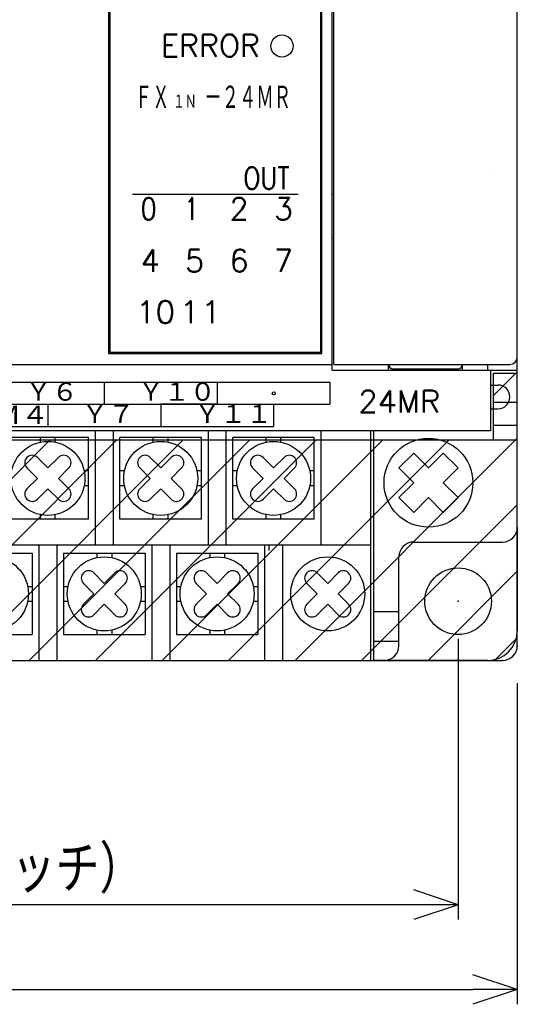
# Model space of a CAD drawing. Extents: x -157 to 170, y -125 to 114.
# Tile 5 of 9: x 7 to 40, y -20 to 46. Entities that reach past the tile are written whole.
import ezdxf

# ---------------------------------------------------------------- set-up
doc = ezdxf.new("R2010")
doc.units = 0
doc.layers.get('0').update_dxf_attribs({"linetype": 'CONTINUOUS'})
doc.styles.get("Standard").update_dxf_attribs({"font": 'txt', "bigfont": 'BIGFONT'})

# ---------------------------------------------------------------- blocks, each defined once
blk = doc.blocks.new('_OPEN30')
at = {"color": 0, "linetype": 'BYBLOCK'}
for q in [(-3, 1), (-3, -1), (-3, 0)]:
    blk.add_line((0, 0), q, dxfattribs=at)

msp = doc.modelspace()

# ---------------------------------------------------------------- linework, layer by layer
at = {"color": 7, "linetype": 'CONTINUOUS'}
for p, q in [((40.334259, 11.878303), (40.334259, 91.878304)), ((40.334259, 11.878303), (40.334259, 91.878304)), ((27.834261, 22.478304), (27.834261, 73.278305)), ((27.934261, 22.878304), (27.934261, 72.878304)), ((12.734261, 23.578302), (12.734261, 72.178299)), ((12.83426, 23.678303), (12.83426, 72.0783)), ((27.03426, 72.0783), (27.03426, 23.678303)), ((27.13426, 23.578302), (27.13426, 72.178299)), ((40.334259, 23.378304), (40.334259, 72.378304)), ((14.33426, 34.378304), (25.53426, 34.378304)), ((27.934261, 34.378304), (27.834261, 34.378304)), ((27.934261, 31.378304), (27.834261, 31.378304)), ((27.13426, 23.578302), (12.734261, 23.578302)), ((27.03426, 23.678303), (12.83426, 23.678303)), ((-3.66574, 22.878304), (27.834261, 22.878304)), ((27.934261, 22.878304), (39.834259, 22.878304)), ((31.63426, 22.478304), (31.63426, 22.878304)), ((36.634262, 22.478304), (36.634262, 22.878304)), ((38.334259, 22.478304), (38.334259, 22.878304)), ((27.834261, 22.478304), (40.334259, 22.478304)), ((31.910261, 22.478304), (31.910261, 22.579264)), ((31.934261, 22.578302), (36.334259, 22.578302)), ((36.358261, 22.478304), (36.358261, 22.579264)), ((38.53426, 22.478304), (38.53426, 18.378304)), ((38.73426, 20.778949), (40.233607, 22.278299)), ((38.734261, 17.778299), (38.734261, 22.278299)), ((38.734261, 22.278299), (40.334259, 22.278299)), ((40.334259, 3.878303), (40.334259, 22.278299)), ((-40.900742, 21.678303), (27.67926, 21.678303)), ((12.43926, 21.678303), (12.43926, 20.178303)), ((20.059259, 21.678303), (20.059259, 20.178303)), ((20.059259, 21.678303), (20.059259, 20.178303)), ((27.67926, 21.678303), (27.67926, 20.178303)), ((38.53426, 21.478302), (39.03426, 21.478302)), ((4.81926, 20.178303), (27.67926, 20.178303)), ((8.62926, 20.178303), (8.62926, 18.678303)), ((16.24926, 20.178303), (16.24926, 18.678303)), ((20.059259, 20.178303), (16.24926, 20.178303)), ((16.24926, 20.178303), (16.24926, 18.678303)), ((23.869261, 20.178303), (23.869261, 18.678303)), ((38.734261, 20.321449), (40.334259, 20.321449)), ((38.53426, 19.878304), (39.03426, 19.878304)), ((-44.710739, 18.678303), (23.869261, 18.678303)), ((38.734261, 18.778299), (40.334259, 18.778299)), ((38.53426, 18.378304), (-47.865738, 18.378304)), ((11.829261, 18.378304), (11.829261, 10.678303)), ((13.04926, 10.678303), (13.04926, 18.378304)), ((19.449261, 18.378304), (19.449261, 10.678303)), ((20.66926, 10.678303), (20.66926, 18.378304)), ((27.06926, 18.378304), (27.06926, 10.678303)), ((30.42926, 18.378304), (30.42926, 2.878303)), ((30.63426, 2.878303), (30.63426, 18.378304)), ((-49.665741, 17.778299), (40.334259, 17.778299)), ((-6.107091, 2.878303), (8.792875, 17.778299)), ((-1.616968, 2.878303), (13.282998, 17.778299)), ((2.873156, 2.878303), (17.773122, 17.778299)), ((11.37926, 17.928303), (5.879261, 17.928303)), ((7.363279, 2.878303), (22.263246, 17.778299)), ((8.12926, 17.627792), (8.12926, 17.928303)), ((9.12926, 17.627792), (9.12926, 17.928303)), ((11.37926, 12.428303), (11.37926, 17.928303)), ((11.853403, 2.878303), (26.753369, 17.778299)), ((18.99926, 17.928303), (13.49926, 17.928303)), ((13.49926, 12.428303), (13.49926, 17.928303)), ((15.74926, 17.627792), (15.74926, 17.928303)), ((16.343526, 2.878303), (31.243493, 17.778299)), ((16.74926, 17.627792), (16.74926, 17.928303)), ((18.99926, 12.428303), (18.99926, 17.928303)), ((20.83365, 2.878303), (35.733616, 17.778299)), ((26.619261, 17.928303), (21.119261, 17.928303)), ((21.119261, 12.428303), (21.119261, 17.928303)), ((23.369261, 17.627792), (23.369261, 17.928303)), ((24.369261, 17.627792), (24.369261, 17.928303)), ((25.323774, 2.878303), (40.33426, 17.88882)), ((26.619261, 12.428303), (26.619261, 17.928303)), ((33.334259, 16.878304), (32.334259, 15.878303)), ((34.334259, 15.878303), (33.334259, 16.878304)), ((34.334259, 15.878303), (35.334259, 16.878304)), ((35.334259, 16.878304), (36.334259, 15.878303)), ((7.215047, 16.592516), (7.215047, 16.592516)), ((7.215047, 16.592516), (7.215047, 16.592516)), ((7.922153, 16.592516), (8.62926, 15.885409)), ((7.922153, 16.592516), (8.62926, 15.885409)), ((8.62926, 15.885409), (9.336368, 16.592516)), ((8.62926, 15.885409), (9.336368, 16.592516)), ((10.043474, 16.592516), (10.043474, 16.592516)), ((10.043474, 16.592516), (10.043474, 16.592516)), ((14.835047, 16.592516), (14.835047, 16.592516)), ((14.835047, 16.592516), (14.835047, 16.592516)), ((15.542153, 16.592516), (16.24926, 15.885409)), ((15.542153, 16.592516), (16.24926, 15.885409)), ((16.24926, 15.885409), (16.956367, 16.592516)), ((16.24926, 15.885409), (16.956367, 16.592516)), ((17.663473, 16.592516), (17.663473, 16.592516)), ((17.663473, 16.592516), (17.663473, 16.592516)), ((22.455048, 16.592516), (22.455048, 16.592516)), ((23.162153, 16.592516), (23.869261, 15.885409)), ((23.869261, 15.885409), (24.576366, 16.592516)), ((25.283474, 16.592516), (25.283474, 16.592516)), ((7.215047, 15.885409), (7.922153, 15.178303)), ((9.336368, 15.178303), (10.043474, 15.885409)), ((9.336368, 15.178303), (10.043474, 15.885409)), ((11.37926, 15.678303), (11.078751, 15.678303)), ((13.79977, 15.678303), (13.49926, 15.678303)), ((14.835047, 15.885409), (15.542153, 15.178303)), ((14.835047, 15.885409), (15.542153, 15.178303)), ((16.956367, 15.178303), (17.663473, 15.885409)), ((16.956367, 15.178303), (17.663473, 15.885409)), ((18.99926, 15.678303), (18.69875, 15.678303)), ((21.419771, 15.678303), (21.119261, 15.678303)), ((22.455048, 15.885409), (23.162153, 15.178303)), ((24.576366, 15.178303), (25.283474, 15.885409)), ((26.619261, 15.678303), (26.31875, 15.678303)), ((33.334259, 14.878303), (32.334259, 15.878303)), ((35.334259, 14.878303), (36.334259, 15.878303)), ((7.215047, 14.471196), (7.922153, 15.178303)), ((7.215047, 14.471196), (7.922153, 15.178303)), ((9.336368, 15.178303), (10.043474, 14.471196)), ((9.336368, 15.178303), (10.043474, 14.471196)), ((11.37926, 14.678303), (11.078751, 14.678303)), ((13.79977, 14.678303), (13.49926, 14.678303)), ((14.835047, 14.471196), (15.542153, 15.178303)), ((14.835047, 14.471196), (15.542153, 15.178303)), ((16.956367, 15.178303), (17.663473, 14.471196)), ((16.956367, 15.178303), (17.663473, 14.471196)), ((18.99926, 14.678303), (18.69875, 14.678303)), ((21.419771, 14.678303), (21.119261, 14.678303)), ((22.455048, 14.471196), (23.162153, 15.178303)), ((24.576366, 15.178303), (25.283474, 14.471196)), ((26.619261, 14.678303), (26.31875, 14.678303)), ((33.334259, 14.878303), (32.334259, 13.878303)), ((35.334259, 14.878303), (36.334259, 13.878303)), ((7.922153, 13.76409), (8.62926, 14.471196)), ((7.922153, 13.76409), (8.62926, 14.471196)), ((8.62926, 14.471196), (9.336368, 13.76409)), ((8.62926, 14.471196), (9.336368, 13.76409)), ((15.542153, 13.76409), (16.24926, 14.471196)), ((15.542153, 13.76409), (16.24926, 14.471196)), ((16.24926, 14.471196), (16.956367, 13.76409)), ((16.24926, 14.471196), (16.956367, 13.76409)), ((23.162153, 13.76409), (23.869261, 14.471196)), ((23.869261, 14.471196), (24.576366, 13.76409)), ((7.215047, 13.76409), (7.215047, 13.76409)), ((7.215047, 13.76409), (7.215047, 13.76409)), ((10.043474, 13.76409), (10.043474, 13.76409)), ((10.043474, 13.76409), (10.043474, 13.76409)), ((14.835047, 13.76409), (14.835047, 13.76409)), ((14.835047, 13.76409), (14.835047, 13.76409)), ((17.663473, 13.76409), (17.663473, 13.76409)), ((17.663473, 13.76409), (17.663473, 13.76409)), ((22.455048, 13.76409), (22.455048, 13.76409)), ((25.283474, 13.76409), (25.283474, 13.76409)), ((29.813897, 2.878303), (40.33426, 13.398687)), ((32.334259, 13.878303), (33.334259, 12.878303)), ((34.334259, 13.878303), (33.334259, 12.878303)), ((34.334259, 13.878303), (35.334259, 12.878303)), ((36.334259, 13.878303), (35.334259, 12.878303)), ((8.12926, 12.428303), (8.12926, 12.728813)), ((9.12926, 12.428303), (9.12926, 12.728813)), ((15.74926, 12.428303), (15.74926, 12.728813)), ((16.74926, 12.428303), (16.74926, 12.728813)), ((23.369261, 12.428303), (23.369261, 12.728813)), ((24.369261, 12.428303), (24.369261, 12.728813)), ((11.37926, 12.428303), (5.879261, 12.428303)), ((18.99926, 12.428303), (13.49926, 12.428303)), ((26.619261, 12.428303), (21.119261, 12.428303)), ((40.334259, 11.878303), (40.334259, 4.878303)), ((-47.460739, 10.678303), (30.42926, 10.678303)), ((8.01926, 10.678303), (8.01926, 2.878303)), ((9.239261, 10.678303), (9.239261, 2.878303)), ((15.63926, 10.678303), (15.63926, 2.878303)), ((16.859261, 10.678303), (16.859261, 2.878303)), ((23.25926, 10.678303), (23.25926, 2.878303)), ((23.56926, 10.303732), (23.56926, 10.678303)), ((24.479259, 10.678303), (24.479259, 2.878303)), ((30.42926, 10.678303), (30.42926, 2.878303)), ((33.334259, 10.878303), (39.334259, 10.878303)), ((2.06926, 10.128303), (7.569261, 10.128303)), ((7.569261, 10.128303), (7.569261, 4.628303)), ((9.68926, 10.128303), (15.18926, 10.128303)), ((9.68926, 10.128303), (9.68926, 4.628303)), ((11.93926, 10.128303), (11.93926, 9.827792)), ((12.93926, 10.128303), (12.93926, 9.827792)), ((15.18926, 10.128303), (15.18926, 4.628303)), ((17.309261, 10.128303), (22.809261, 10.128303)), ((17.309261, 10.128303), (17.309261, 4.628303)), ((19.559261, 10.128303), (19.559261, 9.827792)), ((20.559261, 10.128303), (20.559261, 9.827792)), ((22.809261, 10.128303), (22.809261, 4.628303)), ((32.334259, 3.878303), (32.334259, 9.878303)), ((40.334259, 5.278303), (40.334259, 9.580869)), ((11.025047, 8.792517), (11.025047, 8.792517)), ((11.025047, 8.792517), (11.025047, 8.792517)), ((11.732154, 8.792517), (12.43926, 8.08541)), ((11.732154, 8.792517), (12.43926, 8.08541)), ((12.43926, 8.08541), (13.146367, 8.792517)), ((12.43926, 8.08541), (13.146367, 8.792517)), ((13.853474, 8.792517), (13.853474, 8.792517)), ((13.853474, 8.792517), (13.853474, 8.792517)), ((18.645046, 8.792517), (18.645046, 8.792517)), ((19.352154, 8.792517), (20.059261, 8.08541)), ((20.059261, 8.08541), (20.766367, 8.792517)), ((21.473475, 8.792517), (21.473475, 8.792517)), ((26.115047, 8.792517), (26.115047, 8.792517)), ((26.822153, 8.792517), (27.529261, 8.08541)), ((27.529261, 8.08541), (28.236366, 8.792517)), ((28.943474, 8.792517), (28.943474, 8.792517)), ((34.304021, 2.878303), (40.33426, 8.908555)), ((11.025047, 8.08541), (11.732154, 7.378303)), ((11.025047, 8.08541), (11.732154, 7.378303)), ((13.146367, 7.378303), (13.853474, 8.08541)), ((13.146367, 7.378303), (13.853474, 8.08541)), ((18.645046, 8.08541), (19.352154, 7.378303)), ((20.766367, 7.378303), (21.473475, 8.08541)), ((26.115047, 8.08541), (26.822153, 7.378303)), ((28.236366, 7.378303), (28.943474, 8.08541)), ((7.26875, 7.878303), (7.569261, 7.878303)), ((9.68926, 7.878303), (9.989771, 7.878303)), ((11.025047, 6.671196), (11.732154, 7.378303)), ((11.025047, 6.671196), (11.732154, 7.378303)), ((13.146367, 7.378303), (13.853474, 6.671196)), ((13.146367, 7.378303), (13.853474, 6.671196)), ((14.88875, 7.878303), (15.18926, 7.878303)), ((17.309261, 7.878303), (17.60977, 7.878303)), ((18.645046, 6.671196), (19.352154, 7.378303)), ((20.766367, 7.378303), (21.473475, 6.671196)), ((22.508751, 7.878303), (22.809261, 7.878303)), ((26.115047, 6.671196), (26.822153, 7.378303)), ((28.236366, 7.378303), (28.943474, 6.671196)), ((7.26875, 6.878303), (7.569261, 6.878303)), ((9.68926, 6.878303), (9.989771, 6.878303)), ((11.732154, 5.964089), (12.43926, 6.671196)), ((11.732154, 5.964089), (12.43926, 6.671196)), ((12.43926, 6.671196), (13.146367, 5.964089)), ((12.43926, 6.671196), (13.146367, 5.964089)), ((14.88875, 6.878303), (15.18926, 6.878303)), ((17.309261, 6.878303), (17.60977, 6.878303)), ((19.352154, 5.964089), (20.059261, 6.671196)), ((20.059261, 6.671196), (20.766367, 5.964089)), ((22.508751, 6.878303), (22.809261, 6.878303)), ((26.822153, 5.964089), (27.529261, 6.671196)), ((27.529261, 6.671196), (28.236366, 5.964089)), ((30.63426, 6.178303), (32.334259, 6.178303)), ((11.025047, 5.964089), (11.025047, 5.964089)), ((11.025047, 5.964089), (11.025047, 5.964089)), ((13.853474, 5.964089), (13.853474, 5.964089)), ((13.853474, 5.964089), (13.853474, 5.964089)), ((18.645046, 5.964089), (18.645046, 5.964089)), ((21.473475, 5.964089), (21.473475, 5.964089)), ((26.115047, 5.964089), (26.115047, 5.964089)), ((28.943474, 5.964089), (28.943474, 5.964089)), ((11.93926, 4.928813), (11.93926, 4.628303)), ((12.93926, 4.928813), (12.93926, 4.628303)), ((19.559261, 4.928813), (19.559261, 4.628303)), ((20.559261, 4.928813), (20.559261, 4.628303)), ((2.06926, 4.628303), (7.569261, 4.628303)), ((9.68926, 4.628303), (15.18926, 4.628303)), ((17.309261, 4.628303), (22.809261, 4.628303)), ((30.63426, 4.178303), (32.334259, 4.178303)), ((36.334259, 4.338303), (36.334259, -14.615762)), ((38.794144, 2.878303), (40.33426, 4.418422)), ((-48.665741, 2.878303), (39.334259, 2.878303)), ((-47.460739, 2.878303), (30.42926, 2.878303)), ((30.42926, 2.878303), (31.334261, 2.878303)), ((38.334259, 2.878303), (30.63426, 2.878303)), ((40.334259, 1.338303), (40.334259, -20.344048)), ((33.334259, -13.615762), (-42.665741, -13.615762)), ((-46.665741, -19.344048), (37.334259, -19.344048))]:
    msp.add_line(p, q, dxfattribs=at)
for centre, radius in [((24.434259, 44.378304), 0.75), ((23.888052, 20.920116), 0.1), ((8.62926, 15.178303), 2.5), ((16.24926, 15.178303), 2.5), ((23.869261, 15.178303), 2.5), ((34.334259, 14.878303), 3), ((4.819261, 7.378303), 2.5), ((12.43926, 7.378303), 2.5), ((20.059261, 7.378303), 2.5), ((27.529261, 7.378303), 2.5), ((36.334259, 6.878303), 2.25)]:
    msp.add_circle(centre, radius, dxfattribs=at)
for centre, radius, start, end in [((38.334259, 35.878304), 0.5, 0, 1.583493), ((39.834259, 23.378304), 0.5, 270, 0), ((31.934261, 22.878304), 0.3, 180, 270), ((36.334259, 22.878304), 0.3, 270, 0), ((39.03426, 20.678303), 0.8, 0, 90), ((39.03426, 20.678303), 0.8, 270, 0), ((7.5686, 16.238962), 0.5, 45.000039, 134.999961), ((7.5686, 16.238962), 0.5, 45.000039, 134.999961), ((9.68992, 16.238962), 0.5, 45, 134.999923), ((9.68992, 16.238962), 0.5, 45, 134.999923), ((15.188601, 16.238962), 0.5, 45.000077, 135), ((15.188601, 16.238962), 0.5, 45.000077, 135), ((17.309921, 16.238962), 0.5, 45.000155, 135), ((17.309921, 16.238962), 0.5, 45.000155, 135), ((22.808599, 16.238962), 0.5, 45, 134.999845), ((24.92992, 16.238962), 0.5, 45, 135), ((7.5686, 16.238962), 0.5, 134.999961, 224.999961), ((7.5686, 16.238962), 0.5, 134.999961, 224.999961), ((9.68992, 16.238962), 0.5, 315.000077, 45), ((9.68992, 16.238962), 0.5, 315.000077, 45), ((15.188601, 16.238962), 0.5, 135, 224.999923), ((15.188601, 16.238962), 0.5, 135, 224.999923), ((17.309921, 16.238962), 0.5, 314.999923, 45.000155), ((17.309921, 16.238962), 0.5, 314.999923, 45.000155), ((22.808599, 16.238962), 0.5, 134.999845, 225.000077), ((24.92992, 16.238962), 0.5, 315.000077, 45), ((7.5686, 14.117642), 0.5, 134.999961, 224.999961), ((7.5686, 14.117642), 0.5, 134.999961, 224.999961), ((9.68992, 14.117642), 0.5, 315.000077, 45), ((9.68992, 14.117642), 0.5, 315.000077, 45), ((15.188601, 14.117642), 0.5, 135, 224.999923), ((15.188601, 14.117642), 0.5, 135, 224.999923), ((17.309921, 14.117642), 0.5, 314.999923, 45.000155), ((17.309921, 14.117642), 0.5, 314.999923, 45.000155), ((22.808599, 14.117642), 0.5, 134.999845, 225.000077), ((24.92992, 14.117642), 0.5, 315.000077, 45), ((7.5686, 14.117642), 0.5, 224.999961, 315.000039), ((7.5686, 14.117642), 0.5, 224.999961, 315.000039), ((9.68992, 14.117642), 0.5, 225, 315.000077), ((9.68992, 14.117642), 0.5, 225, 315.000077), ((15.188601, 14.117642), 0.5, 224.999923, 315), ((15.188601, 14.117642), 0.5, 224.999923, 315), ((17.309921, 14.117642), 0.5, 224.999923, 314.999923), ((17.309921, 14.117642), 0.5, 224.999923, 314.999923), ((22.808599, 14.117642), 0.5, 225.000077, 315.000077), ((24.92992, 14.117642), 0.5, 224.999923, 315.000077), ((39.334259, 11.878303), 1, 270, 0), ((33.334259, 9.878303), 1, 90, 180), ((11.3786, 8.438963), 0.5, 134.999923, 225), ((11.3786, 8.438963), 0.5, 134.999923, 225), ((11.3786, 8.438963), 0.5, 45, 134.999923), ((11.3786, 8.438963), 0.5, 45, 134.999923), ((13.499921, 8.438963), 0.5, 45.000077, 135), ((13.499921, 8.438963), 0.5, 45.000077, 135), ((13.499921, 8.438963), 0.5, 315, 45.000077), ((13.499921, 8.438963), 0.5, 315, 45.000077), ((18.9986, 8.438963), 0.5, 135, 224.999923), ((18.9986, 8.438963), 0.5, 45, 135), ((21.119921, 8.438963), 0.5, 45, 135), ((21.119921, 8.438963), 0.5, 315.000077, 45), ((26.468599, 8.438963), 0.5, 134.999845, 225.000077), ((26.468599, 8.438963), 0.5, 45, 134.999845), ((28.58992, 8.438963), 0.5, 45, 135), ((28.58992, 8.438963), 0.5, 315.000077, 45), ((11.3786, 6.317643), 0.5, 134.999961, 225.000039), ((11.3786, 6.317643), 0.5, 134.999961, 225.000039), ((13.499921, 6.317643), 0.5, 314.999961, 45.000039), ((13.499921, 6.317643), 0.5, 314.999961, 45.000039), ((18.9986, 6.317643), 0.5, 135.000039, 224.999961), ((21.119921, 6.317643), 0.5, 315.000039, 44.999961), ((26.468599, 6.317643), 0.5, 134.999884, 225.000116), ((28.58992, 6.317643), 0.5, 315.000039, 44.999961), ((11.3786, 6.317643), 0.5, 225.000039, 315.000039), ((11.3786, 6.317643), 0.5, 225.000039, 315.000039), ((13.499921, 6.317643), 0.5, 224.999961, 314.999961), ((13.499921, 6.317643), 0.5, 224.999961, 314.999961), ((18.9986, 6.317643), 0.5, 224.999961, 315.000039), ((21.119921, 6.317643), 0.5, 224.999961, 315.000039), ((26.468599, 6.317643), 0.5, 225.000116, 315.000039), ((28.58992, 6.317643), 0.5, 224.999961, 315.000039), ((38.334259, 4.878303), 2, 270, 0), ((38.334259, 4.878303), 2, 270, 0), ((31.334261, 3.878303), 1, 270, 0), ((39.334259, 3.878303), 1, 270, 0)]:
    msp.add_arc(centre, radius, start, end, dxfattribs=at)
for p in [(36.334259, 6.878303), (40.334259, 3.878303), (39.334259, 2.878303), (40.334259, -19.344048)]:
    msp.add_point(p, dxfattribs=at)

# ---------------------------------------------------------------- block references
for p in [(36.334259, -13.615762), (40.334259, -19.344048)]:
    msp.add_blockref('_OPEN30', p, dxfattribs=at)

# ---------------------------------------------------------------- texts
for s, p in [('ERROR', (16.26576, 43.65847)), ('2', (20.898478, 32.628304)), ('3', (23.898478, 32.628304)), ('4', (14.898479, 29.128304)), ('5', (17.898478, 29.128304)), ('6', (20.898478, 29.128304)), ('7', (23.898478, 29.128304))]:
    msp.add_text(s, height=1.5, dxfattribs=at).set_placement(p)
for s, height, width, p in [('ＦＸ\u3000\u3000－２４ＭＲ', 1.7, 0.626798, (14.505109, 40.040297)), ('１Ｎ', 1, 0.722584, (17.082157, 40.112442)), ('OUT', 1.5, 0.806953, (21.837924, 34.706844)), ('0', 1.5, 0.833333, (14.898479, 32.628304)), ('1', 1.5, 0.666667, (17.898478, 32.628304)), ('10', 1.5, 1.028571, (14.576209, 25.66193)), ('11', 1.5, 1.131429, (17.476209, 25.66193)), ('Ｙ６', 1.4, 1.159664, (7.094701, 20.287484)), ('Ｙ１０', 1.4, 1.134454, (14.714701, 20.287484)), ('24MR', 1.5, 1.013011, (29.602812, 19.622919)), ('ＣＯＭ４', 1.4, 1.211394, (1.221933, 18.723069)), ('Ｙ７', 1.4, 1.159664, (10.9047, 18.787484)), ('Ｙ１１', 1.4, 1.134454, (18.524701, 18.787484)), ('８２%%P０．５（取付ピッチ）', 3.2, 0.843501, (-23.090194, -12.815762))]:
    msp.add_text(s, height=height, dxfattribs=dict(at, width=width)).set_placement(p)

doc.saveas('drawing.dxf')
